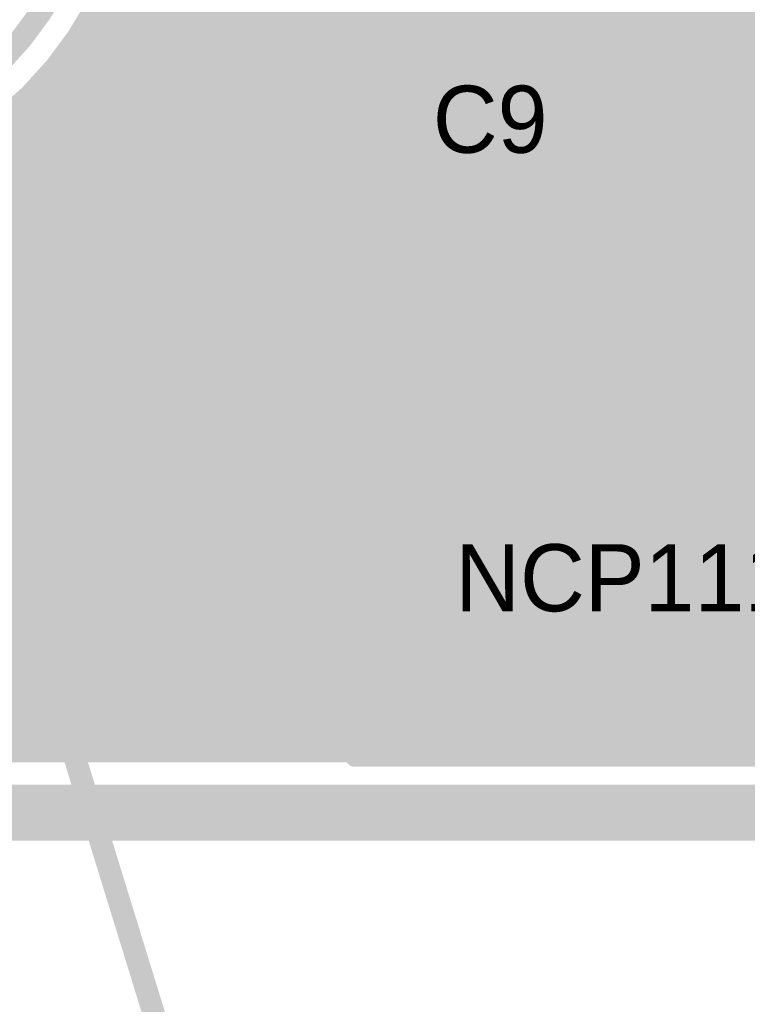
# Model space of a CAD drawing. Extents: x 7.17 to 14.1, y 4 to 11.75.
# Tile 114 of 214: x 10.4 to 10.73, y 5.73 to 6.17. Entities that reach past the tile are written whole.
import ezdxf

# ---------------------------------------------------------------- set-up
doc = ezdxf.new("R2010")
doc.units = 0
doc.layers.get('0').update_dxf_attribs({"linetype": 'CONTINUOUS'})
for name, color, linetype in [('BOTTOMLAYER', 5, 'CONTINUOUS'), ('KEEPOUTLAYER', 6, 'CONTINUOUS'), ('MECHANICAL1', 6, 'CONTINUOUS'), ('MECHANICAL3', 76, 'CONTINUOUS'), ('MECHANICAL5', 56, 'CONTINUOUS'), ('MECHANICAL7', 56, 'CONTINUOUS'), ('MULTILAYER', 9, 'CONTINUOUS'), ('TOPLAYER', 1, 'CONTINUOUS'), ('TOPOVERLAY', 2, 'CONTINUOUS'), ('TOPPASTE', 8, 'CONTINUOUS'), ('TOPSOLDER', 216, 'CONTINUOUS')]:
    doc.layers.add(name, color=color, linetype=linetype)

# ---------------------------------------------------------------- blocks, each defined once
blk = doc.blocks.new('SOT223_REG_8')
at = {"layer": 'MECHANICAL1', "const_width": 0.01}
for points in [[(0.145, 0.23), (0.035, 0.23)], [(0.035, 0.23), (0.035, 0.165)], [(0.145, 0.23), (0.145, 0.165)], [(-0.04, 0.03), (-0.04, 0.165)], [(0.035, 0.165), (-0.04, 0.165)], [(0.145, 0.165), (0.035, 0.165)], [(0.22, 0.165), (0.145, 0.165)], [(0.22, 0.165), (0.22, 0.03)], [(0.22, 0.03), (-0.04, 0.03)], [(-0.015, 0.03), (-0.015, -0.025)], [(0.015, -0.025), (0.015, 0.03)], [(0.075, -0.025), (0.075, 0.03)], [(0.105, -0.025), (0.105, 0.03)], [(0.165, -0.025), (0.165, 0.03)], [(0.195, -0.025), (0.195, 0.03)], [(0, -0.025), (-0.015, -0.025)], [(0.015, -0.025), (0, -0.025)], [(0.09, -0.025), (0.075, -0.025)], [(0.105, -0.025), (0.09, -0.025)], [(0.18, -0.025), (0.165, -0.025)], [(0.195, -0.025), (0.18, -0.025)]]:
    blk.add_lwpolyline(points, dxfattribs=at)
at = {"layer": 'MECHANICAL1', "const_width": 0.005}
for points in [[(0.0325, 0.23, 1), (0.0375, 0.23, 1)], [(0.0325, 0.23, 1), (0.0375, 0.23, 1)], [(0.1425, 0.23, 1), (0.1475, 0.23, 1)], [(0.1425, 0.23, 1), (0.1475, 0.23, 1)], [(-0.0425, 0.165, 1), (-0.0375, 0.165, 1)], [(-0.0425, 0.165, 1), (-0.0375, 0.165, 1)], [(0.0325, 0.165, 1), (0.0375, 0.165, 1)], [(0.0325, 0.165, 1), (0.0375, 0.165, 1)], [(0.0325, 0.165, 1), (0.0375, 0.165, 1)], [(0.1425, 0.165, 1), (0.1475, 0.165, 1)], [(0.1425, 0.165, 1), (0.1475, 0.165, 1)], [(0.1425, 0.165, 1), (0.1475, 0.165, 1)], [(0.2175, 0.165, 1), (0.2225, 0.165, 1)], [(0.2175, 0.165, 1), (0.2225, 0.165, 1)], [(-0.0425, 0.03, 1), (-0.0375, 0.03, 1)], [(-0.0425, 0.03, 1), (-0.0375, 0.03, 1)], [(-0.0175, 0.03, 1), (-0.0125, 0.03, 1)], [(0.0125, 0.03, 1), (0.0175, 0.03, 1)], [(0.0725, 0.03, 1), (0.0775, 0.03, 1)], [(0.1025, 0.03, 1), (0.1075, 0.03, 1)], [(0.1625, 0.03, 1), (0.1675, 0.03, 1)], [(0.1925, 0.03, 1), (0.1975, 0.03, 1)], [(0.2175, 0.03, 1), (0.2225, 0.03, 1)], [(0.2175, 0.03, 1), (0.2225, 0.03, 1)], [(-0.0175, -0.025, 1), (-0.0125, -0.025, 1)], [(-0.0175, -0.025, 1), (-0.0125, -0.025, 1)], [(-0.0025, -0.025, 1), (0.0025, -0.025, 1)], [(-0.0025, -0.025, 1), (0.0025, -0.025, 1)], [(0.0125, -0.025, 1), (0.0175, -0.025, 1)], [(0.0125, -0.025, 1), (0.0175, -0.025, 1)], [(0.0725, -0.025, 1), (0.0775, -0.025, 1)], [(0.0725, -0.025, 1), (0.0775, -0.025, 1)], [(0.0875, -0.025, 1), (0.0925, -0.025, 1)], [(0.0875, -0.025, 1), (0.0925, -0.025, 1)], [(0.1025, -0.025, 1), (0.1075, -0.025, 1)], [(0.1025, -0.025, 1), (0.1075, -0.025, 1)], [(0.1625, -0.025, 1), (0.1675, -0.025, 1)], [(0.1625, -0.025, 1), (0.1675, -0.025, 1)], [(0.1775, -0.025, 1), (0.1825, -0.025, 1)], [(0.1775, -0.025, 1), (0.1825, -0.025, 1)], [(0.1925, -0.025, 1), (0.1975, -0.025, 1)], [(0.1925, -0.025, 1), (0.1975, -0.025, 1)]]:
    blk.add_lwpolyline(points, format="xyb", close=True, dxfattribs=at)
at = {"layer": 'TOPLAYER'}
for points in [[(0.18, 0.25), (0, 0.25), (0.18, 0.16), (0, 0.16)], [(0.0275, -0.045), (0.0275, 0.045), (-0.0275, -0.045), (-0.0275, 0.045)], [(0.1175, -0.045), (0.1175, 0.045), (0.0625, -0.045), (0.0625, 0.045)], [(0.2075, -0.045), (0.2075, 0.045), (0.1525, -0.045), (0.1525, 0.045)]]:
    blk.add_solid(points, dxfattribs=at)
at = {"layer": 'TOPOVERLAY', "const_width": 0.01}
for points in [[(-0.055, 0.26), (-0.055, -0.055)], [(0.085, 0.26), (-0.055, 0.26)], [(0.235, 0.26), (0.085, 0.26)], [(0.235, 0.26), (0.235, -0.055)], [(0.235, -0.055), (-0.055, -0.055)]]:
    blk.add_lwpolyline(points, dxfattribs=at)
at = {"layer": 'TOPOVERLAY', "const_width": 0.005}
for points in [[(-0.0575, 0.26, 1), (-0.0525, 0.26, 1)], [(-0.0575, 0.26, 1), (-0.0525, 0.26, 1)], [(0.0825, 0.26, 1), (0.0875, 0.26, 1)], [(0.0825, 0.26, 1), (0.0875, 0.26, 1)], [(0.2325, 0.26, 1), (0.2375, 0.26, 1)], [(0.2325, 0.26, 1), (0.2375, 0.26, 1)], [(-0.0575, -0.055, 1), (-0.0525, -0.055, 1)], [(-0.0575, -0.055, 1), (-0.0525, -0.055, 1)], [(0.2325, -0.055, 1), (0.2375, -0.055, 1)], [(0.2325, -0.055, 1), (0.2375, -0.055, 1)]]:
    blk.add_lwpolyline(points, format="xyb", close=True, dxfattribs=at)
at = {"layer": 'TOPPASTE'}
for points in [[(0.18, 0.25), (0, 0.25), (0.18, 0.16), (0, 0.16)], [(0.0275, -0.045), (0.0275, 0.045), (-0.0275, -0.045), (-0.0275, 0.045)], [(0.1175, -0.045), (0.1175, 0.045), (0.0625, -0.045), (0.0625, 0.045)], [(0.2075, -0.045), (0.2075, 0.045), (0.1525, -0.045), (0.1525, 0.045)]]:
    blk.add_solid(points, dxfattribs=at)
at = {"layer": 'TOPSOLDER'}
for points in [[(0.184, 0.254), (-0.004, 0.254), (0.184, 0.156), (-0.004, 0.156)], [(0.0315, -0.049), (0.0315, 0.049), (-0.0315, -0.049), (-0.0315, 0.049)], [(0.1215, -0.049), (0.1215, 0.049), (0.0585, -0.049), (0.0585, 0.049)], [(0.2115, -0.049), (0.2115, 0.049), (0.1485, -0.049), (0.1485, 0.049)]]:
    blk.add_solid(points, dxfattribs=at)
blk = doc.blocks.new('0603_10')
at = {"layer": 'MECHANICAL1', "const_width": 0.01}
for points in [[(-0.000531, 0.015748), (-0.000531, -0.014252)], [(-0.000531, 0.015748), (0.059469, 0.015748)], [(0.059469, 0.015748), (0.059469, -0.014252)], [(-0.000531, -0.014252), (0.059469, -0.014252)]]:
    blk.add_lwpolyline(points, dxfattribs=at)
at = {"layer": 'MECHANICAL1', "const_width": 0.005}
for points in [[(-0.003031, 0.015748, 1), (0.001969, 0.015748, 1)], [(-0.003031, 0.015748, 1), (0.001969, 0.015748, 1)], [(0.056968, 0.015748, 1), (0.061969, 0.015748, 1)], [(0.056968, 0.015748, 1), (0.061969, 0.015748, 1)], [(-0.003031, -0.014252, 1), (0.001969, -0.014252, 1)], [(-0.003031, -0.014252, 1), (0.001969, -0.014252, 1)], [(0.056968, -0.014252, 1), (0.061969, -0.014252, 1)], [(0.056968, -0.014252, 1), (0.061969, -0.014252, 1)]]:
    blk.add_lwpolyline(points, format="xyb", close=True, dxfattribs=at)
at = {"layer": 'TOPLAYER'}
for points in [[(-0.015, -0.015), (0.015, -0.015), (-0.015, 0.015), (0.015, 0.015)], [(0.045, -0.015), (0.075, -0.015), (0.045, 0.015), (0.075, 0.015)]]:
    blk.add_solid(points, dxfattribs=at)
at = {"layer": 'TOPOVERLAY', "const_width": 0.01}
for points in [[(-0.03, 0.03), (-0.03, 0)], [(-0.03, 0.03), (0.09, 0.03)], [(0.09, 0.03), (0.09, -0.03)], [(-0.03, 0), (-0.03, -0.03)], [(-0.03, -0.03), (0.09, -0.03)]]:
    blk.add_lwpolyline(points, dxfattribs=at)
at = {"layer": 'TOPOVERLAY', "const_width": 0.005}
for points in [[(-0.0325, 0.03, 1), (-0.0275, 0.03, 1)], [(-0.0325, 0.03, 1), (-0.0275, 0.03, 1)], [(0.0875, 0.03, 1), (0.0925, 0.03, 1)], [(0.0875, 0.03, 1), (0.0925, 0.03, 1)], [(-0.0325, 0, 1), (-0.0275, 0, 1)], [(-0.0325, 0, 1), (-0.0275, 0, 1)], [(-0.0325, -0.03, 1), (-0.0275, -0.03, 1)], [(-0.0325, -0.03, 1), (-0.0275, -0.03, 1)], [(0.0875, -0.03, 1), (0.0925, -0.03, 1)], [(0.0875, -0.03, 1), (0.0925, -0.03, 1)]]:
    blk.add_lwpolyline(points, format="xyb", close=True, dxfattribs=at)
at = {"layer": 'TOPPASTE'}
for points in [[(-0.015, -0.015), (0.015, -0.015), (-0.015, 0.015), (0.015, 0.015)], [(0.045, -0.015), (0.075, -0.015), (0.045, 0.015), (0.075, 0.015)]]:
    blk.add_solid(points, dxfattribs=at)
at = {"layer": 'TOPSOLDER'}
for points in [[(-0.019, -0.019), (0.019, -0.019), (-0.019, 0.019), (0.019, 0.019)], [(0.041, -0.019), (0.079, -0.019), (0.041, 0.019), (0.079, 0.019)]]:
    blk.add_solid(points, dxfattribs=at)

msp = doc.modelspace()

# ---------------------------------------------------------------- linework, layer by layer
at = {"layer": 'BOTTOMLAYER', "const_width": 0.008}
for points in [[(10.181078, 5.8465), (12.046414, 7.711836)], [(10.188149, 5.8465), (12.044804, 7.703154)], [(10.19522, 5.8465), (12.044569, 7.695849)], [(10.202291, 5.8465), (12.045197, 7.689406)], [(10.379069, 5.8465), (12.052429, 7.51986)], [(10.38614, 5.8465), (12.055296, 7.515656)], [(10.393211, 5.8465), (12.058505, 7.511794)], [(10.400282, 5.8465), (12.062047, 7.508265)], [(10.407353, 5.8465), (12.065922, 7.505069)], [(10.414425, 5.8465), (12.07014, 7.502215)], [(10.421496, 5.8465), (12.07472, 7.499724)], [(10.428567, 5.8465), (12.079695, 7.497628)], [(10.435638, 5.8465), (12.085117, 7.49598)], [(10.442709, 5.8465), (12.091073, 7.494864)], [(10.44978, 5.8465), (12.097706, 7.494426)], [(10.456851, 5.8465), (12.10529, 7.494939)], [(10.209363, 5.8465), (11.468753, 7.10589)], [(10.216434, 5.8465), (11.461215, 7.091281)], [(10.223505, 5.8465), (11.458749, 7.081744)], [(10.230576, 5.8465), (11.45794, 7.073864)], [(10.237647, 5.8465), (11.458103, 7.066956)], [(10.244718, 5.8465), (11.458951, 7.060732)], [(10.251789, 5.8465), (11.460332, 7.055043)], [(10.25886, 5.8465), (11.462158, 7.049798)], [(10.265931, 5.8465), (11.464371, 7.044939)], [(10.273003, 5.8465), (11.466932, 7.04043)], [(10.280074, 5.8465), (11.469818, 7.036244)], [(10.287145, 5.8465), (11.473012, 7.032368)], [(10.294216, 5.8465), (11.476509, 7.028793)], [(10.301287, 5.8465), (11.480305, 7.025519)], [(10.308358, 5.8465), (11.484409, 7.022551)], [(10.315429, 5.8465), (11.488831, 7.019902)], [(10.3225, 5.8465), (11.493595, 7.017595)], [(10.371998, 5.8465), (11.545923, 7.020425)], [(10.329571, 5.8465), (11.498734, 7.015663)], [(10.336642, 5.8465), (11.5043, 7.014157)], [(10.343713, 5.8465), (11.510371, 7.013158)], [(10.357856, 5.8465), (11.524664, 7.013308)], [(10.364927, 5.8465), (11.533648, 7.015221)], [(10.350785, 5.8465), (11.51708, 7.012796)], [(10.463922, 5.8465), (11.590904, 6.973482)], [(10.470993, 5.8465), (11.590904, 6.966411)], [(10.478064, 5.8465), (11.590904, 6.95934)], [(10.485136, 5.8465), (11.590904, 6.952268)], [(10.492207, 5.8465), (11.590904, 6.945197)], [(10.499278, 5.8465), (11.590904, 6.938126)], [(10.506349, 5.8465), (11.590904, 6.931055)], [(10.51342, 5.8465), (11.590904, 6.923984)], [(10.520491, 5.8465), (11.590904, 6.916913)], [(10.527562, 5.8465), (11.590904, 6.909842)], [(10.534633, 5.8465), (11.590904, 6.902771)], [(10.541704, 5.8465), (11.590904, 6.8957)], [(10.548775, 5.8465), (11.590904, 6.888629)], [(10.555846, 5.8465), (11.596142, 6.886795)], [(10.562918, 5.8465), (11.603213, 6.886795)], [(10.569989, 5.8465), (11.610284, 6.886795)], [(10.57706, 5.8465), (11.617355, 6.886795)], [(10.584131, 5.8465), (11.624426, 6.886795)], [(10.591202, 5.8465), (11.595943, 6.851241)], [(10.598273, 5.8465), (11.591906, 6.840133)], [(10.605344, 5.8465), (11.590923, 6.832078)], [(10.612415, 5.8465), (11.591245, 6.825329)], [(10.619486, 5.8465), (11.592401, 6.819415)], [(10.626558, 5.8465), (11.594184, 6.814126)], [(10.633629, 5.8465), (11.596482, 6.809353)], [(10.6407, 5.8465), (11.599234, 6.805034)], [(10.647771, 5.8465), (11.602405, 6.801134)], [(10.654842, 5.8465), (11.60598, 6.797638)], [(10.661913, 5.8465), (11.609961, 6.794548)], [(10.668984, 5.8465), (11.614366, 6.791882)], [(10.676055, 5.8465), (11.619235, 6.78968)], [(10.683126, 5.8465), (11.624636, 6.78801)], [(10.690197, 5.8465), (11.597241, 6.753543)], [(10.697268, 5.8465), (11.592212, 6.741443)], [(10.70434, 5.8465), (11.590966, 6.733126)], [(10.711411, 5.8465), (11.591141, 6.726231)], [(10.718482, 5.8465), (11.592195, 6.720214)], [(10.725553, 5.8465), (11.593897, 6.714844)], [(10.335733, 6.451), (10.940233, 5.8465)], [(10.342804, 6.451), (10.947304, 5.8465)], [(10.349875, 6.451), (10.954375, 5.8465)], [(10.356947, 6.451), (10.961447, 5.8465)], [(10.364018, 6.451), (10.968518, 5.8465)], [(10.371089, 6.451), (10.975589, 5.8465)], [(10.37816, 6.451), (10.98266, 5.8465)], [(10.385231, 6.451), (10.989731, 5.8465)], [(10.392302, 6.451), (10.996802, 5.8465)], [(10.399373, 6.451), (11.003873, 5.8465)], [(10.406444, 6.451), (11.010944, 5.8465)], [(10.413515, 6.451), (11.018015, 5.8465)], [(10.420587, 6.451), (11.025087, 5.8465)], [(10.427658, 6.451), (11.032158, 5.8465)], [(10.434729, 6.451), (11.039229, 5.8465)], [(10.4418, 6.451), (11.0463, 5.8465)], [(10.448871, 6.451), (11.053371, 5.8465)], [(10.455942, 6.451), (11.060442, 5.8465)], [(10.174007, 5.8465), (10.726225, 6.398718)], [(10.110367, 5.8465), (10.659867, 6.396)], [(10.117438, 5.8465), (10.666938, 6.396)], [(10.124509, 5.8465), (10.674009, 6.396)], [(10.131581, 5.8465), (10.681081, 6.396)], [(10.138652, 5.8465), (10.688152, 6.396)], [(10.145723, 5.8465), (10.695223, 6.396)], [(10.152794, 5.8465), (10.702294, 6.396)], [(10.159865, 5.8465), (10.709365, 6.396)], [(10.166936, 5.8465), (10.716642, 6.396206)], [(10.42788, 6.171084), (10.652796, 6.396)], [(10.422042, 6.35762), (10.933162, 5.8465)], [(9.91333, 6.336), (10.40283, 5.8465)], [(9.920401, 6.336), (10.409901, 5.8465)], [(9.927472, 6.336), (10.416972, 5.8465)], [(9.934543, 6.336), (10.424043, 5.8465)], [(9.941614, 6.336), (10.431114, 5.8465)], [(9.948685, 6.336), (10.438185, 5.8465)], [(9.955756, 6.336), (10.445256, 5.8465)], [(9.962827, 6.336), (10.452327, 5.8465)], [(9.969898, 6.336), (10.459399, 5.8465)], [(10.43367, 6.338921), (10.926091, 5.8465)], [(10.44014, 6.32538), (10.91902, 5.8465)], [(10.444501, 6.313948), (10.911949, 5.8465)], [(10.447605, 6.303773), (10.904878, 5.8465)], [(10.449841, 6.294466), (10.897807, 5.8465)], [(10.451425, 6.285811), (10.890736, 5.8465)], [(10.45249, 6.277674), (10.883665, 5.8465)], [(10.453128, 6.269965), (10.876593, 5.8465)], [(10.453404, 6.262618), (10.869522, 5.8465)], [(10.453367, 6.255584), (10.862451, 5.8465)], [(10.453052, 6.248828), (10.85538, 5.8465)], [(10.452489, 6.24232), (10.848309, 5.8465)], [(10.451702, 6.236036), (10.841238, 5.8465)], [(10.450709, 6.229958), (10.834167, 5.8465)], [(10.449526, 6.224069), (10.827096, 5.8465)], [(10.448167, 6.218358), (10.820025, 5.8465)], [(10.446642, 6.212812), (10.812954, 5.8465)], [(10.44496, 6.207422), (10.805882, 5.8465)], [(10.443131, 6.202181), (10.798811, 5.8465)], [(10.44116, 6.19708), (10.79174, 5.8465)], [(10.439054, 6.192115), (10.784669, 5.8465)], [(10.436818, 6.18728), (10.777598, 5.8465)], [(10.434457, 6.18257), (10.770527, 5.8465)], [(10.431974, 6.177982), (10.763456, 5.8465)], [(10.429372, 6.173512), (10.756385, 5.8465)], [(10.426656, 6.169158), (10.749314, 5.8465)], [(10.423826, 6.164917), (10.742242, 5.8465)], [(10.420885, 6.160786), (10.735171, 5.8465)], [(10.417835, 6.156765), (10.7281, 5.8465)], [(10.414677, 6.152852), (10.721029, 5.8465)], [(10.411413, 6.149046), (10.713958, 5.8465)], [(10.404565, 6.141751), (10.699816, 5.8465)], [(10.408042, 6.145345), (10.706887, 5.8465)], [(10.400983, 6.138262), (10.692745, 5.8465)], [(10.397295, 6.134879), (10.685674, 5.8465)], [(10.3896, 6.128431), (10.671532, 5.8465)], [(10.393501, 6.131602), (10.678603, 5.8465)], [(10.385592, 6.125369), (10.66446, 5.8465)], [(10.191048, 6.121922), (10.46647, 5.8465)], [(10.377246, 6.119572), (10.650318, 5.8465)], [(10.381474, 6.122415), (10.657389, 5.8465)], [(10.372905, 6.116842), (10.643247, 5.8465)], [(10.208723, 6.111318), (10.473541, 5.8465)], [(10.363874, 6.11173), (10.629105, 5.8465)], [(10.368449, 6.114227), (10.636176, 5.8465)], [(10.354359, 6.107104), (10.614963, 5.8465)], [(10.359179, 6.109355), (10.622034, 5.8465)], [(10.221941, 6.105171), (10.480612, 5.8465)], [(10.344325, 6.102996), (10.60082, 5.8465)], [(10.349409, 6.104983), (10.607892, 5.8465)], [(10.233196, 6.100987), (10.487683, 5.8465)], [(10.243255, 6.097999), (10.494754, 5.8465)], [(10.328201, 6.097907), (10.579607, 5.8465)], [(10.333728, 6.09945), (10.586678, 5.8465)], [(10.3391, 6.10115), (10.593749, 5.8465)], [(10.252477, 6.095848), (10.501825, 5.8465)], [(10.261066, 6.094331), (10.508896, 5.8465)], [(10.269148, 6.093319), (10.515967, 5.8465)], [(10.297847, 6.092905), (10.544252, 5.8465)], [(10.304328, 6.093495), (10.551323, 5.8465)], [(10.310587, 6.094307), (10.558394, 5.8465)], [(10.316642, 6.095323), (10.565465, 5.8465)], [(10.322509, 6.096527), (10.572536, 5.8465)], [(10.276813, 6.092726), (10.523038, 5.8465)], [(10.284121, 6.092488), (10.53011, 5.8465)], [(10.29112, 6.09256), (10.537181, 5.8465)], [(9.215188, 5.8465), (11.083404, 5.8465)]]:
    msp.add_lwpolyline(points, dxfattribs=at)
at = {"layer": 'BOTTOMLAYER'}
for points, const_width in [([(10.453425, 6.26, 1), (10.118383, 6.26, 1)], 0.008), ([(10.429974, 6.177982, 1), (10.433974, 6.177982, 1)], 0.004), ([(10.427372, 6.173512, 1), (10.431372, 6.173512, 1)], 0.004), ([(10.424656, 6.169158, 1), (10.428656, 6.169158, 1)], 0.004), ([(10.42588, 6.171084, 1), (10.42988, 6.171084, 1)], 0.004), ([(10.421826, 6.164917, 1), (10.425826, 6.164917, 1)], 0.004), ([(10.418885, 6.160786, 1), (10.422885, 6.160786, 1)], 0.004), ([(10.415835, 6.156765, 1), (10.419835, 6.156765, 1)], 0.004), ([(10.412677, 6.152852, 1), (10.416677, 6.152852, 1)], 0.004), ([(10.409413, 6.149046, 1), (10.413412, 6.149046, 1)], 0.004), ([(10.402565, 6.141751, 1), (10.406565, 6.141751, 1)], 0.004), ([(10.406042, 6.145345, 1), (10.410042, 6.145345, 1)], 0.004), ([(10.398983, 6.138262, 1), (10.402983, 6.138262, 1)], 0.004), ([(10.395295, 6.134879, 1), (10.399295, 6.134879, 1)], 0.004), ([(10.398282, 5.8465, 1), (10.402282, 5.8465, 1)], 0.004), ([(10.40083, 5.8465, 1), (10.40483, 5.8465, 1)], 0.004), ([(10.405353, 5.8465, 1), (10.409353, 5.8465, 1)], 0.004), ([(10.407901, 5.8465, 1), (10.411901, 5.8465, 1)], 0.004), ([(10.412425, 5.8465, 1), (10.416424, 5.8465, 1)], 0.004), ([(10.414972, 5.8465, 1), (10.418972, 5.8465, 1)], 0.004), ([(10.419496, 5.8465, 1), (10.423496, 5.8465, 1)], 0.004), ([(10.422043, 5.8465, 1), (10.426043, 5.8465, 1)], 0.004), ([(10.426567, 5.8465, 1), (10.430567, 5.8465, 1)], 0.004), ([(10.429114, 5.8465, 1), (10.433114, 5.8465, 1)], 0.004), ([(10.433638, 5.8465, 1), (10.437638, 5.8465, 1)], 0.004), ([(10.436185, 5.8465, 1), (10.440185, 5.8465, 1)], 0.004), ([(10.440709, 5.8465, 1), (10.444709, 5.8465, 1)], 0.004), ([(10.443256, 5.8465, 1), (10.447256, 5.8465, 1)], 0.004), ([(10.44778, 5.8465, 1), (10.45178, 5.8465, 1)], 0.004), ([(10.450327, 5.8465, 1), (10.454327, 5.8465, 1)], 0.004), ([(10.454851, 5.8465, 1), (10.458851, 5.8465, 1)], 0.004), ([(10.457399, 5.8465, 1), (10.461398, 5.8465, 1)], 0.004), ([(10.461922, 5.8465, 1), (10.465922, 5.8465, 1)], 0.004), ([(10.46447, 5.8465, 1), (10.46847, 5.8465, 1)], 0.004), ([(10.468993, 5.8465, 1), (10.472993, 5.8465, 1)], 0.004), ([(10.471541, 5.8465, 1), (10.475541, 5.8465, 1)], 0.004), ([(10.476064, 5.8465, 1), (10.480064, 5.8465, 1)], 0.004), ([(10.478612, 5.8465, 1), (10.482612, 5.8465, 1)], 0.004), ([(10.483135, 5.8465, 1), (10.487136, 5.8465, 1)], 0.004), ([(10.485683, 5.8465, 1), (10.489683, 5.8465, 1)], 0.004), ([(10.490207, 5.8465, 1), (10.494207, 5.8465, 1)], 0.004), ([(10.492754, 5.8465, 1), (10.496754, 5.8465, 1)], 0.004), ([(10.497278, 5.8465, 1), (10.501278, 5.8465, 1)], 0.004), ([(10.499825, 5.8465, 1), (10.503825, 5.8465, 1)], 0.004), ([(10.504349, 5.8465, 1), (10.508349, 5.8465, 1)], 0.004), ([(10.506896, 5.8465, 1), (10.510896, 5.8465, 1)], 0.004), ([(10.51142, 5.8465, 1), (10.51542, 5.8465, 1)], 0.004), ([(10.513967, 5.8465, 1), (10.517967, 5.8465, 1)], 0.004), ([(10.518491, 5.8465, 1), (10.522491, 5.8465, 1)], 0.004), ([(10.521038, 5.8465, 1), (10.525038, 5.8465, 1)], 0.004), ([(10.525562, 5.8465, 1), (10.529562, 5.8465, 1)], 0.004), ([(10.528109, 5.8465, 1), (10.53211, 5.8465, 1)], 0.004), ([(10.532633, 5.8465, 1), (10.536633, 5.8465, 1)], 0.004), ([(10.535181, 5.8465, 1), (10.539181, 5.8465, 1)], 0.004), ([(10.539704, 5.8465, 1), (10.543704, 5.8465, 1)], 0.004), ([(10.542252, 5.8465, 1), (10.546252, 5.8465, 1)], 0.004), ([(10.546775, 5.8465, 1), (10.550775, 5.8465, 1)], 0.004), ([(10.549323, 5.8465, 1), (10.553323, 5.8465, 1)], 0.004), ([(10.553847, 5.8465, 1), (10.557847, 5.8465, 1)], 0.004), ([(10.556394, 5.8465, 1), (10.560394, 5.8465, 1)], 0.004), ([(10.560918, 5.8465, 1), (10.564918, 5.8465, 1)], 0.004), ([(10.563465, 5.8465, 1), (10.567465, 5.8465, 1)], 0.004), ([(10.567989, 5.8465, 1), (10.571989, 5.8465, 1)], 0.004), ([(10.570536, 5.8465, 1), (10.574536, 5.8465, 1)], 0.004), ([(10.57506, 5.8465, 1), (10.57906, 5.8465, 1)], 0.004), ([(10.577607, 5.8465, 1), (10.581607, 5.8465, 1)], 0.004), ([(10.582131, 5.8465, 1), (10.586131, 5.8465, 1)], 0.004), ([(10.584678, 5.8465, 1), (10.588678, 5.8465, 1)], 0.004), ([(10.589202, 5.8465, 1), (10.593202, 5.8465, 1)], 0.004), ([(10.591749, 5.8465, 1), (10.595749, 5.8465, 1)], 0.004), ([(10.596273, 5.8465, 1), (10.600273, 5.8465, 1)], 0.004), ([(10.598821, 5.8465, 1), (10.60282, 5.8465, 1)], 0.004), ([(10.603344, 5.8465, 1), (10.607344, 5.8465, 1)], 0.004), ([(10.605892, 5.8465, 1), (10.609892, 5.8465, 1)], 0.004), ([(10.610415, 5.8465, 1), (10.614415, 5.8465, 1)], 0.004), ([(10.612963, 5.8465, 1), (10.616963, 5.8465, 1)], 0.004), ([(10.617486, 5.8465, 1), (10.621486, 5.8465, 1)], 0.004), ([(10.620034, 5.8465, 1), (10.624034, 5.8465, 1)], 0.004), ([(10.624557, 5.8465, 1), (10.628557, 5.8465, 1)], 0.004), ([(10.627105, 5.8465, 1), (10.631105, 5.8465, 1)], 0.004), ([(10.631629, 5.8465, 1), (10.635629, 5.8465, 1)], 0.004), ([(10.634176, 5.8465, 1), (10.638176, 5.8465, 1)], 0.004), ([(10.6387, 5.8465, 1), (10.6427, 5.8465, 1)], 0.004), ([(10.641247, 5.8465, 1), (10.645247, 5.8465, 1)], 0.004), ([(10.645771, 5.8465, 1), (10.649771, 5.8465, 1)], 0.004), ([(10.648318, 5.8465, 1), (10.652318, 5.8465, 1)], 0.004), ([(10.652842, 5.8465, 1), (10.656842, 5.8465, 1)], 0.004), ([(10.655389, 5.8465, 1), (10.659389, 5.8465, 1)], 0.004), ([(10.659913, 5.8465, 1), (10.663913, 5.8465, 1)], 0.004), ([(10.66246, 5.8465, 1), (10.66646, 5.8465, 1)], 0.004), ([(10.666984, 5.8465, 1), (10.670984, 5.8465, 1)], 0.004), ([(10.669531, 5.8465, 1), (10.673531, 5.8465, 1)], 0.004), ([(10.674055, 5.8465, 1), (10.678055, 5.8465, 1)], 0.004), ([(10.676603, 5.8465, 1), (10.680603, 5.8465, 1)], 0.004), ([(10.681126, 5.8465, 1), (10.685126, 5.8465, 1)], 0.004), ([(10.683674, 5.8465, 1), (10.687674, 5.8465, 1)], 0.004), ([(10.688197, 5.8465, 1), (10.692197, 5.8465, 1)], 0.004), ([(10.690745, 5.8465, 1), (10.694745, 5.8465, 1)], 0.004), ([(10.695268, 5.8465, 1), (10.699269, 5.8465, 1)], 0.004), ([(10.697816, 5.8465, 1), (10.701816, 5.8465, 1)], 0.004), ([(10.70234, 5.8465, 1), (10.70634, 5.8465, 1)], 0.004), ([(10.704887, 5.8465, 1), (10.708887, 5.8465, 1)], 0.004), ([(10.709411, 5.8465, 1), (10.713411, 5.8465, 1)], 0.004), ([(10.711958, 5.8465, 1), (10.715958, 5.8465, 1)], 0.004), ([(10.716482, 5.8465, 1), (10.720482, 5.8465, 1)], 0.004), ([(10.719029, 5.8465, 1), (10.723029, 5.8465, 1)], 0.004), ([(10.723553, 5.8465, 1), (10.727553, 5.8465, 1)], 0.004), ([(10.7261, 5.8465, 1), (10.7301, 5.8465, 1)], 0.004)]:
    msp.add_lwpolyline(points, format="xyb", close=True, dxfattribs=dict(at, const_width=const_width))
at = {"layer": 'KEEPOUTLAYER', "const_width": 0.01}
msp.add_lwpolyline([(10.434425, 6.26, 1), (10.137383, 6.26, 1)], format="xyb", close=True, dxfattribs=at)
at = {"layer": 'KEEPOUTLAYER', "const_width": 0.025}
msp.add_lwpolyline([(7.179904, 5.82), (11.109904, 5.82)], dxfattribs=at)
at = {"layer": 'MECHANICAL3', "const_width": 0.01}
msp.add_lwpolyline([(7.179904, 5.82), (11.109904, 5.82)], dxfattribs=at)
at = {"layer": 'MECHANICAL5', "const_width": 0.01}
msp.add_lwpolyline([(10.349904, 6.0875), (10.487904, 5.64)], dxfattribs=at)
at = {"layer": 'MECHANICAL7', "const_width": 0.01}
msp.add_lwpolyline([(8.995404, 6.1245), (10.832404, 6.1245)], dxfattribs=at)
at = {"layer": 'MULTILAYER', "const_width": 0.01}
msp.add_lwpolyline([(7.179904, 5.82), (11.109904, 5.82)], dxfattribs=at)
at = {"layer": 'TOPLAYER'}
for points, const_width in [([(10.494904, 6.155), (10.529904, 6.19)], 0.03), ([(10.494904, 6.105), (10.494904, 6.155)], 0.03), ([(10.549904, 5.8445), (10.549904, 6.163)], 0.008), ([(10.549904, 6.163), (10.587904, 6.163)], 0.008), ([(10.549904, 6.16), (10.680404, 6.16)], 0.008), ([(10.55, 5.8445), (10.55, 6.163)], 0.008), ([(10.555, 5.8445), (10.555, 6.163)], 0.008), ([(10.56, 5.8445), (10.56, 6.163)], 0.008), ([(10.565, 5.8445), (10.565, 6.163)], 0.008), ([(10.57, 5.8445), (10.57, 6.163)], 0.008), ([(10.575, 5.8445), (10.575, 6.163)], 0.008), ([(10.58, 5.8445), (10.58, 6.163)], 0.008), ([(10.585, 5.8445), (10.585, 6.163)], 0.008), ([(10.587904, 6.163), (10.641904, 6.163)], 0.008), ([(10.587904, 6.163), (10.641904, 6.163)], 0.008), ([(10.59, 5.8445), (10.59, 6.163)], 0.008), ([(10.595, 5.8445), (10.595, 6.163)], 0.008), ([(10.6, 5.8445), (10.6, 6.163)], 0.008), ([(10.605, 5.8445), (10.605, 6.163)], 0.008), ([(10.61, 5.8445), (10.61, 6.163)], 0.008), ([(10.615, 5.8445), (10.615, 6.163)], 0.008), ([(10.62, 5.8445), (10.62, 6.163)], 0.008), ([(10.625, 5.8445), (10.625, 6.163)], 0.008), ([(10.63, 5.8445), (10.63, 6.163)], 0.008), ([(10.635, 5.8445), (10.635, 6.163)], 0.008), ([(10.64, 5.8445), (10.64, 6.163)], 0.008), ([(10.641904, 6.163), (10.680404, 6.163)], 0.008), ([(10.645, 5.8445), (10.645, 6.163)], 0.008), ([(10.65, 5.8445), (10.65, 6.163)], 0.008), ([(10.655, 5.8445), (10.655, 6.163)], 0.008), ([(10.66, 5.8445), (10.66, 6.163)], 0.008), ([(10.665, 5.8445), (10.665, 6.163)], 0.008), ([(10.67, 5.8445), (10.67, 6.163)], 0.008), ([(10.675, 5.8445), (10.675, 6.163)], 0.008), ([(10.68, 5.8445), (10.68, 6.163)], 0.008), ([(10.680404, 6.133), (10.680404, 6.163)], 0.008), ([(10.549904, 6.155), (10.680404, 6.155)], 0.008), ([(10.549904, 6.15), (10.680404, 6.15)], 0.008), ([(10.549904, 6.145), (10.680404, 6.145)], 0.008), ([(10.549904, 6.14), (10.680404, 6.14)], 0.008), ([(10.549904, 6.135), (10.680404, 6.135)], 0.008), ([(10.680404, 6.133), (10.759404, 6.133)], 0.008), ([(10.685, 5.8445), (10.685, 6.133)], 0.008), ([(10.69, 5.8445), (10.69, 6.133)], 0.008), ([(10.695, 5.8445), (10.695, 6.133)], 0.008), ([(10.7, 5.8445), (10.7, 6.133)], 0.008), ([(10.705, 5.8445), (10.705, 6.133)], 0.008), ([(10.71, 6.042), (10.71, 6.133)], 0.008), ([(10.715, 6.042), (10.715, 6.133)], 0.008), ([(10.72, 6.042), (10.72, 6.133)], 0.008), ([(10.725, 6.042), (10.725, 6.133)], 0.008), ([(10.549904, 6.13), (11.039904, 6.13)], 0.008), ([(10.549904, 6.125), (11.109904, 6.125)], 0.008), ([(10.549904, 6.12), (11.109904, 6.12)], 0.008), ([(10.494904, 5.965795), (10.494904, 6.105)], 0.03), ([(10.549904, 6.115), (11.109904, 6.115)], 0.008), ([(10.549904, 6.11), (11.109904, 6.11)], 0.008), ([(10.549904, 6.105), (11.109904, 6.105)], 0.008), ([(10.549904, 6.1), (11.109904, 6.1)], 0.008), ([(10.549904, 6.095), (11.109904, 6.095)], 0.008), ([(10.549904, 6.09), (11.109904, 6.09)], 0.008), ([(10.549904, 6.085), (11.109904, 6.085)], 0.008), ([(10.549904, 6.08), (11.109904, 6.08)], 0.008), ([(10.549904, 6.075), (11.109904, 6.075)], 0.008), ([(10.549904, 6.07), (11.109904, 6.07)], 0.008), ([(10.549904, 6.065), (11.109904, 6.065)], 0.008), ([(10.549904, 6.06), (11.109904, 6.06)], 0.008), ([(10.549904, 6.055), (11.109904, 6.055)], 0.008), ([(10.549904, 6.05), (11.109904, 6.05)], 0.008), ([(10.549904, 6.045), (11.095753, 6.045)], 0.008), ([(10.707904, 5.928), (10.707904, 6.042)], 0.008), ([(10.707904, 6.042), (10.911904, 6.042)], 0.008), ([(10.549904, 6.04), (10.707904, 6.04)], 0.008), ([(10.549904, 6.035), (10.707904, 6.035)], 0.008), ([(10.549904, 6.03), (10.707904, 6.03)], 0.008), ([(10.549904, 6.025), (10.707904, 6.025)], 0.008), ([(10.549904, 6.02), (10.707904, 6.02)], 0.008), ([(10.549904, 6.015), (10.707904, 6.015)], 0.008), ([(10.549904, 6.01), (10.707904, 6.01)], 0.008), ([(10.549904, 6.005), (10.707904, 6.005)], 0.008), ([(10.549904, 6), (10.707904, 6)], 0.008), ([(10.549904, 5.995), (10.707904, 5.995)], 0.008), ([(10.711904, 5.985), (10.809904, 5.985)], 0.025), ([(10.549904, 5.99), (10.707904, 5.99)], 0.008), ([(10.549904, 5.985), (10.707904, 5.985)], 0.008), ([(10.549904, 5.98), (10.707904, 5.98)], 0.008), ([(10.429109, 5.9), (10.494904, 5.965795)], 0.03), ([(10.549904, 5.975), (10.707904, 5.975)], 0.008), ([(10.549904, 5.97), (10.707904, 5.97)], 0.008), ([(10.549904, 5.965), (10.707904, 5.965)], 0.008), ([(10.549904, 5.96), (10.707904, 5.96)], 0.008), ([(10.549904, 5.955), (10.707904, 5.955)], 0.008), ([(10.549904, 5.95), (10.707904, 5.95)], 0.008), ([(10.549904, 5.945), (10.707904, 5.945)], 0.008), ([(10.549904, 5.94), (10.707904, 5.94)], 0.008), ([(10.549904, 5.935), (10.707904, 5.935)], 0.008), ([(10.549904, 5.93), (10.707904, 5.93)], 0.008), ([(10.707904, 5.928), (10.911904, 5.928)], 0.008), ([(10.71, 5.8445), (10.71, 5.928)], 0.008), ([(10.715, 5.8445), (10.715, 5.928)], 0.008), ([(10.72, 5.8445), (10.72, 5.928)], 0.008), ([(10.725, 5.8445), (10.725, 5.928)], 0.008), ([(10.549904, 5.925), (11.085404, 5.925)], 0.008), ([(10.549904, 5.92), (11.085404, 5.92)], 0.008), ([(10.549904, 5.915), (11.085404, 5.915)], 0.008), ([(9.960404, 5.9), (10.429109, 5.9)], 0.03), ([(10.549904, 5.91), (11.085404, 5.91)], 0.008), ([(10.549904, 5.905), (11.085404, 5.905)], 0.008), ([(10.549904, 5.9), (11.085404, 5.9)], 0.008), ([(10.549904, 5.895), (11.085404, 5.895)], 0.008), ([(10.549904, 5.89), (11.085404, 5.89)], 0.008), ([(10.549904, 5.885), (11.085404, 5.885)], 0.008), ([(10.549904, 5.88), (11.085404, 5.88)], 0.008), ([(10.549904, 5.875), (11.085404, 5.875)], 0.008), ([(10.549904, 5.87), (11.085404, 5.87)], 0.008), ([(10.549904, 5.865), (11.085404, 5.865)], 0.008), ([(10.549904, 5.86), (11.085404, 5.86)], 0.008), ([(10.549904, 5.855), (11.085404, 5.855)], 0.008), ([(10.549904, 5.85), (11.085404, 5.85)], 0.008), ([(10.549904, 5.845), (11.085404, 5.845)], 0.008), ([(10.549904, 5.8445), (11.085404, 5.8445)], 0.008)]:
    msp.add_lwpolyline(points, dxfattribs=dict(at, const_width=const_width))
for points, const_width in [([(10.487404, 6.155, 1), (10.502404, 6.155, 1)], 0.015), ([(10.487404, 6.155, 1), (10.502404, 6.155, 1)], 0.015), ([(10.547904, 6.163, 1), (10.551904, 6.163, 1)], 0.004), ([(10.547904, 6.163, 1), (10.551904, 6.163, 1)], 0.004), ([(10.547904, 6.16, 1), (10.551904, 6.16, 1)], 0.004), ([(10.548, 6.163, 1), (10.552, 6.163, 1)], 0.004), ([(10.553, 6.163, 1), (10.557, 6.163, 1)], 0.004), ([(10.558, 6.163, 1), (10.562, 6.163, 1)], 0.004), ([(10.563, 6.163, 1), (10.567, 6.163, 1)], 0.004), ([(10.568, 6.163, 1), (10.572, 6.163, 1)], 0.004), ([(10.573, 6.163, 1), (10.577, 6.163, 1)], 0.004), ([(10.578, 6.163, 1), (10.582, 6.163, 1)], 0.004), ([(10.583, 6.163, 1), (10.587, 6.163, 1)], 0.004), ([(10.585904, 6.163, 1), (10.589904, 6.163, 1)], 0.004), ([(10.585904, 6.163, 1), (10.589904, 6.163, 1)], 0.004), ([(10.585904, 6.163, 1), (10.589904, 6.163, 1)], 0.004), ([(10.588, 6.163, 1), (10.592, 6.163, 1)], 0.004), ([(10.593, 6.163, 1), (10.597, 6.163, 1)], 0.004), ([(10.598, 6.163, 1), (10.602, 6.163, 1)], 0.004), ([(10.603, 6.163, 1), (10.607, 6.163, 1)], 0.004), ([(10.608, 6.163, 1), (10.612, 6.163, 1)], 0.004), ([(10.613, 6.163, 1), (10.617, 6.163, 1)], 0.004), ([(10.618, 6.163, 1), (10.622, 6.163, 1)], 0.004), ([(10.623, 6.163, 1), (10.627, 6.163, 1)], 0.004), ([(10.628, 6.163, 1), (10.632, 6.163, 1)], 0.004), ([(10.633, 6.163, 1), (10.637, 6.163, 1)], 0.004), ([(10.638, 6.163, 1), (10.642, 6.163, 1)], 0.004), ([(10.639904, 6.163, 1), (10.643904, 6.163, 1)], 0.004), ([(10.639904, 6.163, 1), (10.643904, 6.163, 1)], 0.004), ([(10.639904, 6.163, 1), (10.643904, 6.163, 1)], 0.004), ([(10.643, 6.163, 1), (10.647, 6.163, 1)], 0.004), ([(10.648, 6.163, 1), (10.652, 6.163, 1)], 0.004), ([(10.653, 6.163, 1), (10.657, 6.163, 1)], 0.004), ([(10.658, 6.163, 1), (10.662, 6.163, 1)], 0.004), ([(10.663, 6.163, 1), (10.667, 6.163, 1)], 0.004), ([(10.668, 6.163, 1), (10.672, 6.163, 1)], 0.004), ([(10.673, 6.163, 1), (10.677, 6.163, 1)], 0.004), ([(10.678, 6.163, 1), (10.682, 6.163, 1)], 0.004), ([(10.678404, 6.163, 1), (10.682404, 6.163, 1)], 0.004), ([(10.678404, 6.163, 1), (10.682404, 6.163, 1)], 0.004), ([(10.678404, 6.16, 1), (10.682404, 6.16, 1)], 0.004), ([(10.547904, 6.155, 1), (10.551904, 6.155, 1)], 0.004), ([(10.678404, 6.155, 1), (10.682404, 6.155, 1)], 0.004), ([(10.547904, 6.15, 1), (10.551904, 6.15, 1)], 0.004), ([(10.678404, 6.15, 1), (10.682404, 6.15, 1)], 0.004), ([(10.547904, 6.145, 1), (10.551904, 6.145, 1)], 0.004), ([(10.678404, 6.145, 1), (10.682404, 6.145, 1)], 0.004), ([(10.547904, 6.14, 1), (10.551904, 6.14, 1)], 0.004), ([(10.678404, 6.14, 1), (10.682404, 6.14, 1)], 0.004), ([(10.547904, 6.135, 1), (10.551904, 6.135, 1)], 0.004), ([(10.678404, 6.135, 1), (10.682404, 6.135, 1)], 0.004), ([(10.678404, 6.133, 1), (10.682404, 6.133, 1)], 0.004), ([(10.678404, 6.133, 1), (10.682404, 6.133, 1)], 0.004), ([(10.683, 6.133, 1), (10.687, 6.133, 1)], 0.004), ([(10.688, 6.133, 1), (10.692, 6.133, 1)], 0.004), ([(10.693, 6.133, 1), (10.697, 6.133, 1)], 0.004), ([(10.698, 6.133, 1), (10.702, 6.133, 1)], 0.004), ([(10.703, 6.133, 1), (10.707, 6.133, 1)], 0.004), ([(10.708, 6.133, 1), (10.712, 6.133, 1)], 0.004), ([(10.713, 6.133, 1), (10.717, 6.133, 1)], 0.004), ([(10.718, 6.133, 1), (10.722, 6.133, 1)], 0.004), ([(10.723, 6.133, 1), (10.727, 6.133, 1)], 0.004), ([(10.547904, 6.13, 1), (10.551904, 6.13, 1)], 0.004), ([(10.547904, 6.125, 1), (10.551904, 6.125, 1)], 0.004), ([(10.547904, 6.12, 1), (10.551904, 6.12, 1)], 0.004), ([(10.487404, 6.105, 1), (10.502404, 6.105, 1)], 0.015), ([(10.487404, 6.105, 1), (10.502404, 6.105, 1)], 0.015), ([(10.547904, 6.115, 1), (10.551904, 6.115, 1)], 0.004), ([(10.547904, 6.11, 1), (10.551904, 6.11, 1)], 0.004), ([(10.547904, 6.105, 1), (10.551904, 6.105, 1)], 0.004), ([(10.547904, 6.1, 1), (10.551904, 6.1, 1)], 0.004), ([(10.547904, 6.095, 1), (10.551904, 6.095, 1)], 0.004), ([(10.547904, 6.09, 1), (10.551904, 6.09, 1)], 0.004), ([(10.547904, 6.085, 1), (10.551904, 6.085, 1)], 0.004), ([(10.547904, 6.08, 1), (10.551904, 6.08, 1)], 0.004), ([(10.547904, 6.075, 1), (10.551904, 6.075, 1)], 0.004), ([(10.547904, 6.07, 1), (10.551904, 6.07, 1)], 0.004), ([(10.547904, 6.065, 1), (10.551904, 6.065, 1)], 0.004), ([(10.547904, 6.06, 1), (10.551904, 6.06, 1)], 0.004), ([(10.547904, 6.055, 1), (10.551904, 6.055, 1)], 0.004), ([(10.547904, 6.05, 1), (10.551904, 6.05, 1)], 0.004), ([(10.547904, 6.045, 1), (10.551904, 6.045, 1)], 0.004), ([(10.705904, 6.042, 1), (10.709904, 6.042, 1)], 0.004), ([(10.705904, 6.042, 1), (10.709904, 6.042, 1)], 0.004), ([(10.708, 6.042, 1), (10.712, 6.042, 1)], 0.004), ([(10.713, 6.042, 1), (10.717, 6.042, 1)], 0.004), ([(10.718, 6.042, 1), (10.722, 6.042, 1)], 0.004), ([(10.723, 6.042, 1), (10.727, 6.042, 1)], 0.004), ([(10.547904, 6.04, 1), (10.551904, 6.04, 1)], 0.004), ([(10.705904, 6.04, 1), (10.709904, 6.04, 1)], 0.004), ([(10.547904, 6.035, 1), (10.551904, 6.035, 1)], 0.004), ([(10.705904, 6.035, 1), (10.709904, 6.035, 1)], 0.004), ([(10.547904, 6.03, 1), (10.551904, 6.03, 1)], 0.004), ([(10.705904, 6.03, 1), (10.709904, 6.03, 1)], 0.004), ([(10.547904, 6.025, 1), (10.551904, 6.025, 1)], 0.004), ([(10.705904, 6.025, 1), (10.709904, 6.025, 1)], 0.004), ([(10.547904, 6.02, 1), (10.551904, 6.02, 1)], 0.004), ([(10.705904, 6.02, 1), (10.709904, 6.02, 1)], 0.004), ([(10.547904, 6.015, 1), (10.551904, 6.015, 1)], 0.004), ([(10.705904, 6.015, 1), (10.709904, 6.015, 1)], 0.004), ([(10.547904, 6.01, 1), (10.551904, 6.01, 1)], 0.004), ([(10.705904, 6.01, 1), (10.709904, 6.01, 1)], 0.004), ([(10.547904, 6.005, 1), (10.551904, 6.005, 1)], 0.004), ([(10.705904, 6.005, 1), (10.709904, 6.005, 1)], 0.004), ([(10.547904, 6, 1), (10.551904, 6, 1)], 0.004), ([(10.705904, 6, 1), (10.709904, 6, 1)], 0.004), ([(10.547904, 5.995, 1), (10.551904, 5.995, 1)], 0.004), ([(10.705654, 5.985, 1), (10.718154, 5.985, 1)], 0.0125), ([(10.705904, 5.995, 1), (10.709904, 5.995, 1)], 0.004), ([(10.547904, 5.99, 1), (10.551904, 5.99, 1)], 0.004), ([(10.705904, 5.99, 1), (10.709904, 5.99, 1)], 0.004), ([(10.547904, 5.985, 1), (10.551904, 5.985, 1)], 0.004), ([(10.705904, 5.985, 1), (10.709904, 5.985, 1)], 0.004), ([(10.547904, 5.98, 1), (10.551904, 5.98, 1)], 0.004), ([(10.705904, 5.98, 1), (10.709904, 5.98, 1)], 0.004), ([(10.487404, 5.965795, 1), (10.502404, 5.965795, 1)], 0.015), ([(10.487404, 5.965795, 1), (10.502404, 5.965795, 1)], 0.015), ([(10.547904, 5.975, 1), (10.551904, 5.975, 1)], 0.004), ([(10.705904, 5.975, 1), (10.709904, 5.975, 1)], 0.004), ([(10.547904, 5.97, 1), (10.551904, 5.97, 1)], 0.004), ([(10.705904, 5.97, 1), (10.709904, 5.97, 1)], 0.004), ([(10.547904, 5.965, 1), (10.551904, 5.965, 1)], 0.004), ([(10.705904, 5.965, 1), (10.709904, 5.965, 1)], 0.004), ([(10.547904, 5.96, 1), (10.551904, 5.96, 1)], 0.004), ([(10.705904, 5.96, 1), (10.709904, 5.96, 1)], 0.004), ([(10.547904, 5.955, 1), (10.551904, 5.955, 1)], 0.004), ([(10.705904, 5.955, 1), (10.709904, 5.955, 1)], 0.004), ([(10.547904, 5.95, 1), (10.551904, 5.95, 1)], 0.004), ([(10.705904, 5.95, 1), (10.709904, 5.95, 1)], 0.004), ([(10.547904, 5.945, 1), (10.551904, 5.945, 1)], 0.004), ([(10.705904, 5.945, 1), (10.709904, 5.945, 1)], 0.004), ([(10.547904, 5.94, 1), (10.551904, 5.94, 1)], 0.004), ([(10.705904, 5.94, 1), (10.709904, 5.94, 1)], 0.004), ([(10.547904, 5.935, 1), (10.551904, 5.935, 1)], 0.004), ([(10.705904, 5.935, 1), (10.709904, 5.935, 1)], 0.004), ([(10.547904, 5.93, 1), (10.551904, 5.93, 1)], 0.004), ([(10.705904, 5.93, 1), (10.709904, 5.93, 1)], 0.004), ([(10.705904, 5.928, 1), (10.709904, 5.928, 1)], 0.004), ([(10.705904, 5.928, 1), (10.709904, 5.928, 1)], 0.004), ([(10.708, 5.928, 1), (10.712, 5.928, 1)], 0.004), ([(10.713, 5.928, 1), (10.717, 5.928, 1)], 0.004), ([(10.718, 5.928, 1), (10.722, 5.928, 1)], 0.004), ([(10.723, 5.928, 1), (10.727, 5.928, 1)], 0.004), ([(10.547904, 5.925, 1), (10.551904, 5.925, 1)], 0.004), ([(10.547904, 5.92, 1), (10.551904, 5.92, 1)], 0.004), ([(10.547904, 5.915, 1), (10.551904, 5.915, 1)], 0.004), ([(10.421609, 5.9, 1), (10.436609, 5.9, 1)], 0.015), ([(10.421609, 5.9, 1), (10.436609, 5.9, 1)], 0.015), ([(10.547904, 5.91, 1), (10.551904, 5.91, 1)], 0.004), ([(10.547904, 5.905, 1), (10.551904, 5.905, 1)], 0.004), ([(10.547904, 5.9, 1), (10.551904, 5.9, 1)], 0.004), ([(10.547904, 5.895, 1), (10.551904, 5.895, 1)], 0.004), ([(10.547904, 5.89, 1), (10.551904, 5.89, 1)], 0.004), ([(10.547904, 5.885, 1), (10.551904, 5.885, 1)], 0.004), ([(10.547904, 5.88, 1), (10.551904, 5.88, 1)], 0.004), ([(10.547904, 5.875, 1), (10.551904, 5.875, 1)], 0.004), ([(10.547904, 5.87, 1), (10.551904, 5.87, 1)], 0.004), ([(10.547904, 5.865, 1), (10.551904, 5.865, 1)], 0.004), ([(10.547904, 5.86, 1), (10.551904, 5.86, 1)], 0.004), ([(10.547904, 5.855, 1), (10.551904, 5.855, 1)], 0.004), ([(10.547904, 5.85, 1), (10.551904, 5.85, 1)], 0.004), ([(10.547904, 5.845, 1), (10.551904, 5.845, 1)], 0.004), ([(10.547904, 5.8445, 1), (10.551904, 5.8445, 1)], 0.004), ([(10.547904, 5.8445, 1), (10.551904, 5.8445, 1)], 0.004), ([(10.548, 5.8445, 1), (10.552, 5.8445, 1)], 0.004), ([(10.553, 5.8445, 1), (10.557, 5.8445, 1)], 0.004), ([(10.558, 5.8445, 1), (10.562, 5.8445, 1)], 0.004), ([(10.563, 5.8445, 1), (10.567, 5.8445, 1)], 0.004), ([(10.568, 5.8445, 1), (10.572, 5.8445, 1)], 0.004), ([(10.573, 5.8445, 1), (10.577, 5.8445, 1)], 0.004), ([(10.578, 5.8445, 1), (10.582, 5.8445, 1)], 0.004), ([(10.583, 5.8445, 1), (10.587, 5.8445, 1)], 0.004), ([(10.588, 5.8445, 1), (10.592, 5.8445, 1)], 0.004), ([(10.593, 5.8445, 1), (10.597, 5.8445, 1)], 0.004), ([(10.598, 5.8445, 1), (10.602, 5.8445, 1)], 0.004), ([(10.603, 5.8445, 1), (10.607, 5.8445, 1)], 0.004), ([(10.608, 5.8445, 1), (10.612, 5.8445, 1)], 0.004), ([(10.613, 5.8445, 1), (10.617, 5.8445, 1)], 0.004), ([(10.618, 5.8445, 1), (10.622, 5.8445, 1)], 0.004), ([(10.623, 5.8445, 1), (10.627, 5.8445, 1)], 0.004), ([(10.628, 5.8445, 1), (10.632, 5.8445, 1)], 0.004), ([(10.633, 5.8445, 1), (10.637, 5.8445, 1)], 0.004), ([(10.638, 5.8445, 1), (10.642, 5.8445, 1)], 0.004), ([(10.643, 5.8445, 1), (10.647, 5.8445, 1)], 0.004), ([(10.648, 5.8445, 1), (10.652, 5.8445, 1)], 0.004), ([(10.653, 5.8445, 1), (10.657, 5.8445, 1)], 0.004), ([(10.658, 5.8445, 1), (10.662, 5.8445, 1)], 0.004), ([(10.663, 5.8445, 1), (10.667, 5.8445, 1)], 0.004), ([(10.668, 5.8445, 1), (10.672, 5.8445, 1)], 0.004), ([(10.673, 5.8445, 1), (10.677, 5.8445, 1)], 0.004), ([(10.678, 5.8445, 1), (10.682, 5.8445, 1)], 0.004), ([(10.683, 5.8445, 1), (10.687, 5.8445, 1)], 0.004), ([(10.688, 5.8445, 1), (10.692, 5.8445, 1)], 0.004), ([(10.693, 5.8445, 1), (10.697, 5.8445, 1)], 0.004), ([(10.698, 5.8445, 1), (10.702, 5.8445, 1)], 0.004), ([(10.703, 5.8445, 1), (10.707, 5.8445, 1)], 0.004), ([(10.708, 5.8445, 1), (10.712, 5.8445, 1)], 0.004), ([(10.713, 5.8445, 1), (10.717, 5.8445, 1)], 0.004), ([(10.718, 5.8445, 1), (10.722, 5.8445, 1)], 0.004), ([(10.723, 5.8445, 1), (10.727, 5.8445, 1)], 0.004)]:
    msp.add_lwpolyline(points, format="xyb", close=True, dxfattribs=dict(at, const_width=const_width))

# ---------------------------------------------------------------- block references
for name, p, rotation in [('0603_10', (10.614904, 6.19), 90), ('SOT223_REG_8', (10.899904, 6.19), 180)]:
    msp.add_blockref(name, p, dxfattribs=dict(rotation=rotation))

# ---------------------------------------------------------------- texts
at = {"layer": 'MECHANICAL1'}
msp.add_text('NCP1117-ST50T3', height=0.03, dxfattribs=at).set_placement((10.594904, 5.91))
at = {"layer": 'TOPOVERLAY'}
msp.add_text('C9', height=0.03, dxfattribs=at).set_placement((10.584904, 6.115))

doc.saveas('drawing.dxf')
